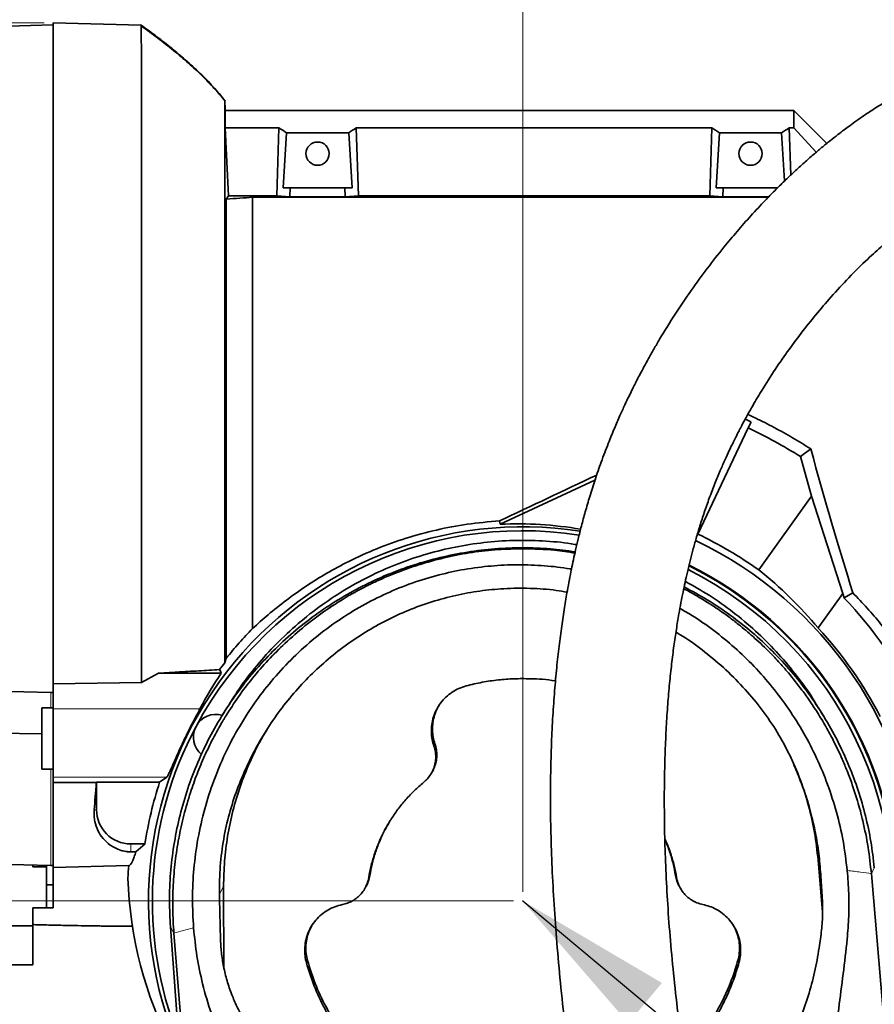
# Model space of a CAD drawing. Header units: millimetres. Extents: x 0 to 11920, y 0 to 8400.
# Tile 25 of 61: x 3294 to 3669, y 6815 to 7247. Entities that reach past the tile are written whole.
import ezdxf

# ---------------------------------------------------------------- set-up
doc = ezdxf.new("R2010")
doc.units = ezdxf.units.MM
doc.header["$LTSCALE"] = 20
doc.header["$PDSIZE"] = -1
doc.styles.add('SLDTEXTSTYLE0', font='TXT', dxfattribs={"width": 0.605})
doc.dimstyles.new('SLDDIMSTYLE0', dxfattribs={"dimtxt": 70, "dimasz": 70, "dimexe": 0, "dimexo": 0.0625, "dimgap": 17.5, "dimtad": 1, "dimdec": 1, "dimrnd": 1e-09, "dimzin": 12, "dimdsep": 46, "dimtxsty": 'SLDTEXTSTYLE0', "dimsah": 1, "dimcen": 0.09, "dimadec": 0, "dimazin": 3, "dimtfac": 1, "dimtofl": 0, "dimtmove": 0, "dimatfit": 3, "dimfxl": 1, "dimfrac": 2, "dimtolj": 1, "dimtzin": 12, "dimarcsym": 0})
doc.dimstyles.new('SLDDIMSTYLE1', dxfattribs={"dimtxt": 0.18, "dimasz": 70, "dimexe": 0, "dimexo": 0.0625, "dimgap": 0, "dimtad": 0, "dimtih": 1, "dimtoh": 1, "dimdec": 0, "dimrnd": 1e-09, "dimzin": 0, "dimdsep": 46, "dimtxsty": 'Standard', "dimsah": 1, "dimcen": 0.09, "dimadec": 0, "dimazin": 0, "dimtfac": 70, "dimtdec": 0, "dimtofl": 0, "dimtmove": 0, "dimatfit": 3, "dimfxl": 1, "dimfrac": 2, "dimtolj": 1, "dimtzin": 0, "dimarcsym": 0})
doc.dimstyles.new('SLDDIMSTYLE2', dxfattribs={"dimtxt": 70, "dimasz": 70, "dimexe": 0, "dimexo": 0.0625, "dimgap": 17.5, "dimtad": 1, "dimdec": 0, "dimrnd": 1e-09, "dimzin": 12, "dimdsep": 46, "dimtxsty": 'SLDTEXTSTYLE0', "dimsah": 1, "dimcen": 0.09, "dimadec": 0, "dimazin": 3, "dimtfac": 1, "dimtofl": 0, "dimtmove": 0, "dimatfit": 3, "dimfxl": 1, "dimfrac": 2, "dimtolj": 1, "dimtzin": 12, "dimarcsym": 0})

# ---------------------------------------------------------------- blocks, each defined once
blk = doc.blocks.new('_D_8')
at = {"color": 7, "linetype": 'Continuous', "lineweight": 0}
for p, q in [((3113.33, 6946.19), (3113.33, 7635.25)), ((4897.21, 7163.22), (4897.21, 7635.25)), ((3113.33, 7605.25), (4897.21, 7605.25))]:
    blk.add_line(p, q, dxfattribs=at)
at = {"color": 7, "linetype": 'Continuous', "lineweight": 18}
for centre, start, end in [((4005.76, 7658.97), 153.4349, 206.5651), ((4004.79, 7658.97), 333.4349, 26.5651)]:
    blk.add_arc(centre, 120.11, start, end, dxfattribs=at)
for points in [[(3113.33, 7605.25), (3183.33, 7595.25), (3183.33, 7615.25)], [(4897.21, 7605.25), (4827.21, 7615.25), (4827.21, 7595.25)]]:
    blk.add_solid(points, dxfattribs=at)
at = {"color": 7, "linetype": 'Continuous', "lineweight": 18, "insert": (3898.33, 7695.48), "char_height": 70, "attachment_point": 1, "style": 'SLDTEXTSTYLE0'}
blk.add_mtext('1784', dxfattribs=at)
blk = doc.blocks.new('_D_9')
at = {"color": 7, "linetype": 'Continuous', "lineweight": 0}
for p, q in [((3514.71, 6864.22), (3514.71, 7355.25)), ((4697.21, 7064.22), (4697.21, 7355.25)), ((3514.71, 7325.25), (4697.21, 7325.25))]:
    blk.add_line(p, q, dxfattribs=at)
at = {"color": 7, "linetype": 'Continuous', "lineweight": 18}
for points in [[(3514.71, 7325.25), (3584.71, 7315.25), (3584.71, 7335.25)], [(4697.21, 7325.25), (4627.21, 7335.25), (4627.21, 7315.25)]]:
    blk.add_solid(points, dxfattribs=at)
at = {"color": 7, "linetype": 'Continuous', "lineweight": 18, "insert": (3958.92, 7415.48), "char_height": 70, "attachment_point": 1, "style": 'SLDTEXTSTYLE0'}
blk.add_mtext('1182,5', dxfattribs=at)
blk = doc.blocks.new('_D_10')
at = {"color": 7, "linetype": 'Continuous', "lineweight": 0}
for p, q in [((3510.71, 6860.22), (2427, 6860.22)), ((2457, 6860.22), (2457, 5725.22)), ((3510.71, 5725.22), (2427, 5725.22))]:
    blk.add_line(p, q, dxfattribs=at)
at = {"color": 7, "linetype": 'Continuous', "lineweight": 18}
for points in [[(2457, 6860.22), (2447, 6790.22), (2467, 6790.22)], [(2457, 5725.22), (2467, 5795.22), (2447, 5795.22)]]:
    blk.add_solid(points, dxfattribs=at)
at = {"color": 7, "linetype": 'Continuous', "lineweight": 18, "insert": (2366.76, 6185.78), "char_height": 70, "attachment_point": 1, "rotation": 90, "style": 'SLDTEXTSTYLE0'}
blk.add_mtext('1135', dxfattribs=at)
blk = doc.blocks.new('_D_11')
at = {"color": 7, "linetype": 'Continuous', "lineweight": 0}
for p, q in [((3227.21, 7116.72), (3227.21, 7495.25)), ((4897.21, 7109.32), (4897.21, 7495.25)), ((3227.21, 7465.25), (4897.21, 7465.25))]:
    blk.add_line(p, q, dxfattribs=at)
at = {"color": 7, "linetype": 'Continuous', "lineweight": 18}
for points in [[(3227.21, 7465.25), (3297.21, 7455.25), (3297.21, 7475.25)], [(4897.21, 7465.25), (4827.21, 7475.25), (4827.21, 7455.25)]]:
    blk.add_solid(points, dxfattribs=at)
at = {"color": 7, "linetype": 'Continuous', "lineweight": 18, "insert": (3955.27, 7555.48), "char_height": 70, "attachment_point": 1, "style": 'SLDTEXTSTYLE0'}
blk.add_mtext('1670', dxfattribs=at)
blk = doc.blocks.new('_D_12')
at = {"color": 7, "linetype": 'Continuous', "lineweight": 0}
for p, q in [((3304.71, 7245.62), (2287, 7245.62)), ((2317, 7245.62), (2317, 4945.22)), ((3395.97, 4945.22), (2287, 4945.22))]:
    blk.add_line(p, q, dxfattribs=at)
at = {"color": 7, "linetype": 'Continuous', "lineweight": 18}
for points in [[(2317, 7245.62), (2307, 7175.62), (2327, 7175.62)], [(2317, 4945.22), (2327, 5015.22), (2307, 5015.22)]]:
    blk.add_solid(points, dxfattribs=at)
at = {"color": 7, "linetype": 'Continuous', "lineweight": 18, "insert": (2226.76, 5988.47), "char_height": 70, "attachment_point": 1, "rotation": 90, "style": 'SLDTEXTSTYLE0'}
blk.add_mtext('2300', dxfattribs=at)

msp = doc.modelspace()

# ---------------------------------------------------------------- linework, layer by layer
at = {"color": 7, "linetype": 'Continuous', "lineweight": 35}
for p, q in [((3308.71, 7244.72), (3267.43, 7243.64)), ((3347.29, 7244.61), (3308.71, 7245.62)), ((3308.71, 7245.62), (3308.71, 6955.44)), ((3348.29, 7243.87), (3347.01, 7244.8)), ((3384.19, 7207.22), (3383.96, 7211.72)), ((3384.19, 7207.22), (3384.19, 7199.51)), ((3384.19, 7207.22), (3633.71, 7207.22)), ((3633.71, 7199.51), (3633.71, 7207.22)), ((3648.21, 7192.73), (3633.71, 7207.22)), ((3385.62, 7169.67), (3384.19, 7199.51)), ((3407.72, 7199.51), (3384.19, 7199.51)), ((3406.82, 7169.67), (3407.72, 7199.51)), ((3411.06, 7197.33), (3409.6, 7173.22)), ((3411.06, 7197.33), (3438.36, 7197.33)), ((3438.36, 7197.33), (3439.82, 7173.22)), ((3442.61, 7169.67), (3441.71, 7199.51)), ((3441.71, 7199.51), (3597.72, 7199.51)), ((3596.82, 7169.67), (3597.72, 7199.51)), ((3601.06, 7197.33), (3599.6, 7173.22)), ((3601.06, 7197.33), (3628.36, 7197.33)), ((3628.36, 7197.33), (3629.64, 7176.22)), ((3632.33, 7178.78), (3631.71, 7199.51)), ((3631.71, 7199.51), (3633.71, 7199.51)), ((3643.53, 7188.84), (3633.71, 7199.51)), ((3409.6, 7173.22), (3412.7, 7173.22)), ((3412.58, 7169.32), (3412.7, 7173.22)), ((3436.73, 7173.22), (3412.7, 7173.22)), ((3436.85, 7169.32), (3436.73, 7173.22)), ((3439.82, 7173.22), (3436.73, 7173.22)), ((3599.6, 7173.22), (3602.7, 7173.22)), ((3602.58, 7169.32), (3602.7, 7173.22)), ((3626.73, 7173.22), (3602.7, 7173.22)), ((3384.61, 7168.3), (3385.62, 7169.67)), ((3384.61, 7168.3), (3384.61, 6966.72)), ((3385.62, 7169.67), (3406.82, 7169.67)), ((3396.21, 6979.8), (3396.21, 7169.04)), ((3396.21, 7169.04), (3622.47, 7169.04)), ((3412.58, 7169.32), (3406.82, 7169.67)), ((3436.85, 7169.32), (3412.58, 7169.32)), ((3436.85, 7169.32), (3442.61, 7169.67)), ((3596.82, 7169.67), (3442.61, 7169.67)), ((3602.58, 7169.32), (3596.82, 7169.67)), ((3622.74, 7169.32), (3602.58, 7169.32)), ((3613.73, 7067.82), (3591.52, 7021.25)), ((3613.73, 7067.82), (3614.97, 7070.42)), ((3641.11, 7058.65), (3636.58, 7055.28)), ((3636.58, 7055.28), (3641.41, 7037.84)), ((3546.43, 7044.89), (3504.87, 7025.52)), ((3641.41, 7037.84), (3618.32, 7005.47)), ((3641.41, 7037.84), (3655.2, 6995.18)), ((3591.52, 7021.25), (3591.26, 7020.71)), ((3585.4, 6997.25), (3586.05, 6996.93)), ((3644.38, 6980.01), (3655.2, 6995.18)), ((3655.73, 6993.29), (3655.2, 6995.18)), ((3659.59, 6995.46), (3655.73, 6993.29)), ((3381.69, 6961.75), (3383.96, 6964.7)), ((3384.61, 6966.72), (3383.96, 6964.7)), ((3347.46, 6956.09), (3354.88, 6960.23)), ((3354.88, 6960.23), (3362.21, 6960.62)), ((3382.45, 6960.23), (3354.88, 6960.23)), ((3308.71, 6955.44), (3347.46, 6956.09)), ((3308.71, 6944.54), (3308.71, 6955.44)), ((3267.6, 6952.64), (3307.71, 6951.73)), ((3307.71, 6951.73), (3308.71, 6951.71)), ((3308.71, 6945.02), (3303.71, 6945.02)), ((3303.71, 6945.02), (3303.71, 6918.02)), ((3308.71, 6944.54), (3308.71, 6914.54)), ((3384.89, 6945.03), (3382.23, 6940.65)), ((3647.2, 6940.65), (3644.54, 6945.03)), ((3303.71, 6933.55), (3267.59, 6933.97)), ((3303.71, 6918.02), (3308.71, 6918.02)), ((3474.43, 6915.88), (3474.84, 6916.56)), ((3667.71, 6915.44), (3667.5, 6915.3)), ((3308.71, 6914.54), (3308.71, 6912.23)), ((3308.71, 6912.23), (3327.6, 6912.18)), ((3308.71, 6912.23), (3308.71, 6874.83)), ((3327.6, 6912.18), (3327.71, 6912.3)), ((3327.71, 6912.3), (3355.39, 6912.3)), ((3327.71, 6912.3), (3327.71, 6900.22)), ((3358.52, 6914.54), (3355.39, 6912.3)), ((3342.71, 6885.22), (3348.97, 6885.22)), ((3344.97, 6881.74), (3348.97, 6885.22)), ((3344.97, 6881.74), (3342.71, 6881.75)), ((3267.5, 6876.8), (3307.71, 6875.75)), ((3646.3, 6855.25), (3644.35, 6878.21)), ((3299.71, 6875.22), (3299.71, 6875.96)), ((3299.71, 6875.22), (3305.71, 6875.22)), ((3305.71, 6875.8), (3305.71, 6867.22)), ((3307.71, 6875.75), (3308.71, 6875.72)), ((3308.71, 6874.83), (3341.87, 6875.69)), ((3308.71, 6874.83), (3308.71, 6867.22)), ((3687.67, 6637.11), (3667.73, 6872.17)), ((3308.71, 6867.22), (3305.71, 6867.22)), ((3305.71, 6867.22), (3305.71, 6857.22)), ((3308.71, 6867.22), (3308.71, 6857.22)), ((3383.46, 6866.55), (3383.56, 6831.06)), ((3445.23, 6865.31), (3445.64, 6865.99)), ((3583.79, 6865.99), (3584.2, 6865.31)), ((3299.71, 6849.22), (3299.71, 6857.22)), ((3299.71, 6857.22), (3305.71, 6857.22)), ((3308.71, 6857.22), (3305.71, 6857.22)), ((3299.71, 6849.22), (3279.71, 6849.22)), ((3299.71, 6849.22), (3299.71, 6832.22)), ((3415.51, 6092.64), (3360.13, 6848.9)), ((3361.63, 6846.1), (3378.39, 6637.11)), ((3644.81, 6839.57), (3645.65, 6845.56)), ((3279.71, 6832.22), (3299.71, 6832.22))]:
    msp.add_line(p, q, dxfattribs=at)
at = {"color": 8, "linetype": 'Continuous', "lineweight": 18}
for p, q in [((3307.71, 6951.73), (3307.71, 6945.02)), ((3308.71, 6944.54), (3373.07, 6944.54)), ((3475.76, 6928.15), (3476.2, 6929.22)), ((3307.71, 6918.02), (3307.71, 6875.75)), ((3308.71, 6914.54), (3358.52, 6914.54)), ((3326.65, 6900.22), (3327.71, 6900.22)), ((3342.71, 6881.75), (3342.71, 6885.22)), ((3645.06, 6876.9), (3644.35, 6878.21)), ((3667.73, 6872.17), (3669.03, 6874.79)), ((3447.16, 6870.5), (3447.63, 6871.34)), ((3582.27, 6870.5), (3581.8, 6871.34)), ((3381.71, 6863.17), (3383.46, 6866.55)), ((3361.63, 6846.1), (3360.13, 6848.9)), ((3419.8, 6833.07), (3420.26, 6834.11)), ((3609.63, 6833.07), (3609.17, 6834.11))]:
    msp.add_line(p, q, dxfattribs=at)
at = {"color": 7, "linetype": 'Continuous', "lineweight": 35, "flags": 128}
for points in [[(3504.87, 7025.52), (3504.67, 7026.28), (3504.49, 7026.99)], [(3382.45, 6960.23), (3382.05, 6961.02), (3381.69, 6961.75)]]:
    msp.add_lwpolyline(points, dxfattribs=at)
at = {"color": 7, "linetype": 'Continuous', "lineweight": 35}
for centre in [(3424.71, 7188.22), (3614.71, 7188.22)]:
    msp.add_circle(centre, 5.1, dxfattribs=at)
for centre, radius, start, end in [((3514.71, 6860.22), 230, 58.0057, 64.5), ((3514.71, 6860.22), 164.21, 81.17, 203.4685), ((3514.71, 6860.22), 162.5, 81.2295, 151.875), ((3514.71, 6860.22), 178.41, 54.5, 64.5), ((3514.71, 6860.22), 175.48, 4.2813, 64.367), ((3514.71, 6860.22), 164.21, 346.1123, 63.6069), ((3514.71, 6860.22), 164.52, 4.2002, 63.629), ((3514.71, 6860.22), 162.5, 347.9171, 63.4777), ((3514.71, 6860.22), 193.89, 26.7685, 43.3401), ((3514.71, 6860.22), 176.52, 27.2673, 42.7327), ((3380.22, 6932.11), 10, 74.5612, 229.8341), ((3514.71, 6860.22), 162.5, 151.875, 201.6637), ((3514.71, 6860.22), 167.62, 161.8996, 171.4223), ((3342.71, 6900.22), 15, 180, 270), ((3514.71, 6860.22), 173.54, 174.8846, 176.6965)]:
    msp.add_arc(centre, radius, start, end, dxfattribs=at)
for centre, major_axis, ratio, start_param, end_param in [((3372.17, 7060.22), (13.29, 146.8), 0.574205, 5.966268, 6.009786), ((3477.26, 7060.22), (-13.29, 146.8), 0.574205, 0.2734, 0.316917), ((3562.17, 7060.22), (13.29, 146.8), 0.574205, 5.966268, 6.009786), ((3667.26, 7060.22), (-13.29, 146.8), 0.574205, 0.2734, 0.316917), ((3511.76, 6861.63), (210.24, -100.28), 0.999901, 1.556753, 1.56917), ((3647.61, 7060.22), (-35.45, 127.49), 0.050492, 1.569053, 2.089497), ((3559.16, 7060.22), (267.74, 127.36), 0.022512, 4.496039, 4.657008), ((3512.63, 6861.21), (148.48, -70.82), 0.999901, 1.847714, 2.063022), ((3507.08, 6865.67), (145.65, -103.89), 0.998626, 1.31436, 1.518365), ((3514.71, 6870.23), (0, 160.2), 0.998048, 0.974212, 1.088404), ((3321.78, 7060.22), (0, 185.05), 0.052408, 3.668001, 3.785108), ((3514.71, 6876.02), (0, 174.06), 0.995872, 1.604126, 2.050143)]:
    msp.add_ellipse(centre, major_axis=major_axis, ratio=ratio, start_param=start_param, end_param=end_param, dxfattribs=at)
for points, knots in [([(3347.46, 6956.09), (3347.46, 6958.89), (3347.46, 6964.49), (3347.46, 6973.3), (3347.47, 6982.39), (3347.47, 6993.31), (3347.47, 7006.18), (3347.48, 7021.14), (3347.48, 7036.57), (3347.48, 7052.14), (3347.48, 7067.65), (3347.48, 7083.07), (3347.48, 7098.51), (3347.48, 7113.64), (3347.47, 7128.28), (3347.47, 7142.41), (3347.46, 7156.13), (3347.45, 7169.12), (3347.44, 7181.24), (3347.43, 7192.49), (3347.42, 7202.94), (3347.41, 7212.32), (3347.4, 7220.56), (3347.38, 7227.66), (3347.37, 7233.65), (3347.35, 7238.05), (3347.34, 7241.11), (3347.32, 7243.1), (3347.31, 7244.37), (3347.3, 7244.53), (3347.29, 7244.61)], [0, 0, 0, 0, 0.025141, 0.050358, 0.075805, 0.10133, 0.139492, 0.177919, 0.217181, 0.256732, 0.294894, 0.33332, 0.372582, 0.412133, 0.450295, 0.488721, 0.527984, 0.567535, 0.605696, 0.644123, 0.683385, 0.722936, 0.761098, 0.799525, 0.838787, 0.878339, 0.908423, 0.938637, 0.96925, 1, 1, 1, 1]), ([(3347.29, 7244.61), (3348.47, 7243.76), (3350.8, 7242.09), (3354.2, 7239.54), (3357.49, 7237.01), (3360.66, 7234.48), (3363.7, 7231.97), (3367.91, 7228.36), (3373.06, 7223.64), (3378.88, 7217.77), (3382.3, 7213.69), (3383.96, 7211.72)], [0, 0, 0, 0, 0.088075, 0.174127, 0.258148, 0.340136, 0.420095, 0.49803, 0.676803, 0.843935, 1, 1, 1, 1]), ([(3384.11, 7211.3), (3382.56, 7213.16), (3379.37, 7216.98), (3373.96, 7222.52), (3368, 7228.07), (3361.46, 7233.62), (3354.53, 7239.08), (3349.72, 7242.55), (3347.32, 7244.29)], [0, 0, 0, 0, 0.149201, 0.305328, 0.468988, 0.6407, 0.820913, 1, 1, 1, 1]), ([(3713.07, 7226.02), (3712.25, 7225.94), (3710.15, 7225.71), (3706.95, 7225.08), (3703.65, 7224.29), (3700.76, 7223.46), (3697.23, 7222.31), (3693.03, 7220.73), (3687.73, 7218.42), (3681.9, 7215.53), (3675.72, 7212.09), (3670.11, 7208.65), (3665.35, 7205.53), (3661.58, 7202.92), (3658.44, 7200.66), (3655.68, 7198.61), (3652.86, 7196.45), (3649.56, 7193.85), (3645.96, 7190.92), (3642.13, 7187.67), (3638.13, 7184.15), (3633.89, 7180.28), (3629.58, 7176.19), (3625.33, 7172), (3620.42, 7166.97), (3614.91, 7161.05), (3608.86, 7154.19), (3602.48, 7146.55), (3595.75, 7137.98), (3588.62, 7128.21), (3581.63, 7117.88), (3576.21, 7109.17), (3572.33, 7102.54), (3570.04, 7098.48), (3568.04, 7094.83), (3566.38, 7091.72), (3565.04, 7089.15), (3563.9, 7086.9), (3562.71, 7084.52), (3561.25, 7081.53), (3559.43, 7077.7), (3557.28, 7072.98), (3554.84, 7067.36), (3552.07, 7060.6), (3549.23, 7053.1), (3546.53, 7045.32), (3544.21, 7038), (3542.22, 7031.21), (3540.53, 7024.97), (3539.13, 7019.39), (3537.97, 7014.46), (3536.99, 7010.02), (3536.08, 7005.69), (3535.19, 7001.16), (3534.15, 6995.56), (3533, 6988.77), (3531.79, 6980.65), (3530.64, 6971.86), (3529.59, 6962.39), (3528.67, 6952.18), (3527.9, 6941.15), (3527.31, 6929.2), (3526.95, 6916.33), (3526.87, 6902.55), (3527.1, 6887.92), (3527.68, 6872.48), (3528.6, 6856.28), (3529.87, 6839.34), (3531.51, 6821.71), (3533.03, 6807.31), (3534.1, 6798.78), (3534.41, 6796.34)], [0, 0, 0, 0, 0.007112, 0.018275, 0.027849, 0.036271, 0.044532, 0.060325, 0.076279, 0.096605, 0.118145, 0.138779, 0.153581, 0.166906, 0.177651, 0.186095, 0.195635, 0.20712, 0.220579, 0.233289, 0.24739, 0.262702, 0.277993, 0.293014, 0.307749, 0.33029, 0.352036, 0.372949, 0.399646, 0.42601, 0.452526, 0.479104, 0.489171, 0.498614, 0.506728, 0.513539, 0.519066, 0.523329, 0.527895, 0.534136, 0.542025, 0.551527, 0.562602, 0.575197, 0.590338, 0.604362, 0.617152, 0.628766, 0.639252, 0.648647, 0.656534, 0.663498, 0.670299, 0.677563, 0.685286, 0.697053, 0.70976, 0.723422, 0.738056, 0.753685, 0.770578, 0.788914, 0.808703, 0.829954, 0.852669, 0.876859, 0.902536, 0.929679, 0.958219, 0.988031, 1, 1, 1, 1]), ([(3383.96, 6964.7), (3383.96, 6966.97), (3383.96, 6971.51), (3383.96, 6978.72), (3383.96, 6986.22), (3383.96, 6995.12), (3383.96, 7005.52), (3383.96, 7017.56), (3383.96, 7030.06), (3383.96, 7041.46), (3383.96, 7051.54), (3383.96, 7061.51), (3383.96, 7072.8), (3383.96, 7085.4), (3383.96, 7097.98), (3383.96, 7110.26), (3383.96, 7122.1), (3383.96, 7133.47), (3383.96, 7144.46), (3383.96, 7154.82), (3383.96, 7164.44), (3383.96, 7173.31), (3383.96, 7181.48), (3383.96, 7188.74), (3383.96, 7195.04), (3383.96, 7200.39), (3383.96, 7204.8), (3383.96, 7207.79), (3383.96, 7209.7), (3383.96, 7210.85), (3383.96, 7211.58), (3383.96, 7211.67), (3383.96, 7211.72)], [0, 0, 0, 0, 0.0253269, 0.050737, 0.0764019, 0.1021528, 0.138942, 0.1759876, 0.2138396, 0.2519703, 0.2773416, 0.302796, 0.3395524, 0.3765645, 0.4143808, 0.452475, 0.4892267, 0.5262327, 0.5640425, 0.6021301, 0.6389206, 0.6759674, 0.7138207, 0.7519529, 0.7887048, 0.8257109, 0.863521, 0.9016088, 0.9260178, 0.9505013, 0.9752123, 1, 1, 1, 1]), ([(3583.84, 6803.31), (3583.59, 6805.23), (3582.58, 6812.78), (3581.11, 6825.95), (3579.52, 6842.51), (3578.33, 6858.41), (3577.51, 6873.55), (3577.02, 6887.86), (3576.83, 6901.29), (3576.9, 6913.84), (3577.2, 6925.51), (3577.69, 6936.32), (3578.34, 6946.28), (3579.13, 6955.49), (3580.04, 6964.01), (3581.04, 6971.94), (3582.11, 6979.26), (3583.16, 6985.61), (3584.15, 6991.04), (3585.06, 6995.66), (3586, 7000.1), (3587.03, 7004.7), (3588.18, 7009.44), (3589.46, 7014.4), (3590.89, 7019.53), (3592.54, 7025.05), (3594.45, 7030.95), (3596.64, 7037.15), (3598.99, 7043.26), (3601.31, 7048.89), (3603.43, 7053.69), (3605.26, 7057.66), (3606.77, 7060.81), (3607.95, 7063.21), (3608.97, 7065.22), (3610.02, 7067.28), (3611.31, 7069.73), (3612.87, 7072.62), (3614.7, 7075.9), (3616.72, 7079.42), (3620.09, 7085.08), (3624.78, 7092.47), (3630.82, 7101.26), (3636.99, 7109.58), (3643.39, 7117.61), (3650.38, 7125.77), (3658.01, 7134), (3664.49, 7140.43), (3669.42, 7145.02), (3672.59, 7147.87), (3675.53, 7150.43), (3678.16, 7152.64), (3680.49, 7154.55), (3682.53, 7156.18), (3684.32, 7157.57), (3685.89, 7158.76), (3687.4, 7159.89), (3689, 7161.06), (3690.83, 7162.36), (3692.85, 7163.76), (3695.02, 7165.21), (3697.25, 7166.64), (3699.99, 7168.33), (3703.14, 7170.15), (3706.56, 7171.95), (3709.67, 7173.43), (3712.07, 7174.43), (3713.83, 7175.1), (3715.09, 7175.53), (3716.33, 7175.91), (3717.48, 7176.22), (3718.22, 7176.39), (3718.52, 7176.43), (3718.61, 7176.44)], [0, 0, 0, 0, 0.010396, 0.040925, 0.0701, 0.097812, 0.123982, 0.148553, 0.171491, 0.192804, 0.212535, 0.230742, 0.247483, 0.262894, 0.277303, 0.29077, 0.303322, 0.314978, 0.32367, 0.331805, 0.339388, 0.347374, 0.356661, 0.365417, 0.375124, 0.385816, 0.397547, 0.41039, 0.424115, 0.436697, 0.447691, 0.457003, 0.464607, 0.470356, 0.474553, 0.479558, 0.485835, 0.493267, 0.501987, 0.51181, 0.521779, 0.548936, 0.576122, 0.603203, 0.63106, 0.660584, 0.69487, 0.730865, 0.745418, 0.759562, 0.772506, 0.784249, 0.794442, 0.803536, 0.811543, 0.818476, 0.824683, 0.832074, 0.840377, 0.849939, 0.860246, 0.870926, 0.881952, 0.900111, 0.91793, 0.934786, 0.950744, 0.95905, 0.967367, 0.975667, 0.984669, 0.995558, 1, 1, 1, 1]), ([(3396.21, 7169.04), (3394.39, 7168.92), (3390.75, 7168.67), (3386.65, 7168.42), (3384.61, 7168.3)], [0, 0, 0, 0, 0.499514, 1, 1, 1, 1]), ([(3641.11, 7058.65), (3638.48, 7060.29), (3633.22, 7063.55), (3625.08, 7068.06), (3618.51, 7071.46), (3614.59, 7073.24), (3613.5, 7073.74)], [0, 0, 0, 0, 0.294579, 0.589694, 0.88635, 1, 1, 1, 1]), ([(3504.49, 7026.99), (3499.78, 7026.6), (3490.5, 7025.81), (3476.84, 7023.18), (3463.56, 7019.58), (3450.66, 7014.95), (3439.05, 7009.72), (3428.71, 7004.12), (3419.56, 6998.41), (3410.94, 6992.3), (3403.08, 6986.06), (3398.43, 6981.83), (3396.21, 6979.8)], [0, 0, 0, 0, 0.1141684, 0.2250141, 0.336288, 0.4475213, 0.5583116, 0.6481113, 0.7382174, 0.8282738, 0.9180056, 1, 1, 1, 1]), ([(3360.13, 6848.9), (3359.93, 6852.67), (3359.52, 6860.5), (3360.05, 6872.39), (3361.47, 6884.49), (3363.85, 6896.44), (3367.15, 6908.16), (3371.36, 6919.6), (3376.47, 6930.66), (3382.43, 6941.28), (3389.19, 6951.41), (3396.73, 6960.98), (3405, 6969.93), (3413.95, 6978.2), (3423.52, 6985.74), (3433.65, 6992.51), (3444.27, 6998.46), (3455.33, 7003.57), (3466.77, 7007.78), (3478.49, 7011.08), (3490.44, 7013.46), (3502.54, 7014.9), (3514.71, 7015.37), (3526.49, 7014.96), (3534.13, 7013.93), (3537.76, 7013.45)], [0, 0, 0, 0, 0.040876, 0.084792, 0.128704, 0.172613, 0.216512, 0.260401, 0.304278, 0.34814, 0.391988, 0.435819, 0.479632, 0.523427, 0.567205, 0.610967, 0.654713, 0.698444, 0.742163, 0.785872, 0.829574, 0.873269, 0.916961, 0.960653, 1, 1, 1, 1]), ([(3384.94, 6944.99), (3386.97, 6948.22), (3391.26, 6955.07), (3398.93, 6964.8), (3407.69, 6974.34), (3417.39, 6983.19), (3427.76, 6991.13), (3438.66, 6998.11), (3450.01, 7004.09), (3461.97, 7009.14), (3474.25, 7013.12), (3486.73, 7016.02), (3499.31, 7017.85), (3512.15, 7018.65), (3524.93, 7018.22), (3533.76, 7017.48), (3538.16, 7016.6), (3538.47, 7016.54)], [0, 0, 0, 0, 0.063604, 0.1347777, 0.2064509, 0.2797201, 0.3535429, 0.424282, 0.4955179, 0.5675366, 0.6406331, 0.7107097, 0.7812747, 0.8526027, 0.9249856, 0.9947388, 1, 1, 1, 1]), ([(3515.09, 7014.79), (3511.34, 7014.72), (3503.83, 7014.58), (3492.61, 7013.29), (3481.47, 7011.27), (3474.19, 7009.22), (3470.55, 7008.19)], [0, 0, 0, 0, 0.248766, 0.498111, 0.749069, 1, 1, 1, 1]), ([(3537.63, 7012.89), (3534.68, 7013.35), (3527.21, 7014.52), (3519.65, 7014.69), (3515.09, 7014.79)], [0, 0, 0, 0, 0.395988, 1, 1, 1, 1]), ([(3370.28, 6848.39), (3370.04, 6852.69), (3369.57, 6861.32), (3370.26, 6874.41), (3372.02, 6887.57), (3374.96, 6900.47), (3378.96, 6912.97), (3384.02, 6925.05), (3390.23, 6936.81), (3397.37, 6947.81), (3405.31, 6957.95), (3413.96, 6967.23), (3423.54, 6975.84), (3433.67, 6983.4), (3444.18, 6989.89), (3454.92, 6995.34), (3466.23, 6999.9), (3477.7, 7003.39), (3489.28, 7005.89), (3500.81, 7007.37), (3512.55, 7007.93), (3524.14, 7007.39), (3532.04, 7006.64), (3535.91, 7005.84), (3536.11, 7005.8)], [0, 0, 0, 0, 0.04978, 0.099904, 0.15113, 0.202745, 0.252103, 0.301822, 0.352714, 0.404025, 0.451398, 0.499131, 0.548027, 0.597342, 0.642011, 0.68754, 0.733067, 0.7795, 0.822621, 0.866543, 0.910466, 0.955211, 0.997682, 1, 1, 1, 1]), ([(3470.55, 7008.19), (3469.5, 7007.87), (3467.41, 7007.21), (3464.3, 7006.15), (3461.22, 7005.03), (3458.17, 7003.84), (3454.73, 7002.41), (3451.58, 7001.01), (3448.95, 6999.77), (3447.43, 6999.02), (3446.27, 6998.44), (3445.04, 6997.82), (3443.54, 6997.03), (3441.84, 6996.12), (3440.16, 6995.18), (3435.64, 6992.59), (3428.49, 6988.04), (3419.05, 6981.06), (3413.26, 6975.85), (3410.36, 6973.24)], [0, 0, 0, 0, 0.046861, 0.093622, 0.140294, 0.186934, 0.233572, 0.2995, 0.333917, 0.358027, 0.3718, 0.389525, 0.416859, 0.444245, 0.471671, 0.499123, 0.666833, 0.833626, 1, 1, 1, 1]), ([(3534.2, 6995.72), (3532.63, 6996), (3527.28, 6996.95), (3518, 6997.52), (3506.77, 6997.44), (3495.86, 6996.36), (3485.26, 6994.44), (3474.76, 6991.6), (3464.57, 6987.92), (3454.87, 6983.46), (3445.61, 6978.29), (3436.73, 6972.33), (3428.31, 6965.63), (3420.47, 6958.3), (3413.2, 6950.34), (3406.55, 6941.76), (3400.54, 6932.6), (3395.28, 6923.01), (3390.77, 6912.94), (3386.98, 6902.5), (3385.15, 6895.29), (3384.24, 6891.68)], [0, 0, 0, 0, 0.02382, 0.080811, 0.1378, 0.190448, 0.243096, 0.297319, 0.351543, 0.403501, 0.455461, 0.508865, 0.56227, 0.615453, 0.668638, 0.723225, 0.777814, 0.832671, 0.887529, 0.943764, 1, 1, 1, 1]), ([(3585.57, 6998.05), (3588.98, 6996.21), (3595.96, 6992.44), (3605.9, 6985.73), (3615.48, 6978.2), (3624.43, 6969.93), (3632.7, 6960.98), (3640.23, 6951.41), (3647, 6941.28), (3652.96, 6930.66), (3657.98, 6919.78), (3662.08, 6908.74), (3665.27, 6897.61), (3667.68, 6886.28), (3668.58, 6878.62), (3669.02, 6874.79)], [0, 0, 0, 0, 0.0746, 0.152861, 0.231151, 0.30947, 0.387821, 0.466204, 0.544618, 0.623059, 0.701524, 0.77612, 0.850734, 0.925363, 1, 1, 1, 1]), ([(3586.09, 7000.49), (3589.61, 6998.5), (3596.85, 6994.42), (3607.15, 6987.09), (3616.98, 6978.86), (3626.08, 6969.83), (3634.32, 6960.07), (3640.47, 6951.75), (3643.53, 6946.5), (3644.43, 6944.96)], [0, 0, 0, 0, 0.148632, 0.30552, 0.46465, 0.620021, 0.776481, 0.934596, 1, 1, 1, 1]), ([(3622.47, 6969.94), (3621.38, 6971.01), (3619.21, 6973.15), (3615.95, 6976.12), (3612.69, 6978.94), (3609.16, 6981.83), (3605.82, 6984.4), (3602.56, 6986.76), (3599.45, 6988.91), (3596.2, 6991.03), (3592.89, 6993.07), (3589.64, 6994.98), (3587.29, 6996.26), (3586.05, 6996.93)], [0, 0, 0, 0, 0.100719, 0.20117, 0.290385, 0.38513, 0.501885, 0.568022, 0.651023, 0.751005, 0.823918, 0.906882, 1, 1, 1, 1]), ([(3659.59, 6995.46), (3661.74, 6993.21), (3666.04, 6988.68), (3671.92, 6981.8), (3677.36, 6974.94), (3681.86, 6968.82), (3684.39, 6965.14), (3685.45, 6963.59)], [0, 0, 0, 0, 0.20745, 0.416213, 0.629294, 0.843974, 1, 1, 1, 1]), ([(3583.71, 6988.58), (3585.48, 6987.58), (3590.63, 6984.68), (3598.67, 6978.96), (3607.82, 6971.51), (3616.42, 6963.2), (3624.38, 6954.15), (3631.65, 6944.4), (3638.17, 6933.99), (3643.87, 6922.93), (3648.72, 6911.27), (3652.6, 6899.12), (3655.56, 6886.5), (3656.62, 6877.89), (3657.15, 6873.55)], [0, 0, 0, 0, 0.042446, 0.124029, 0.206956, 0.290843, 0.3761, 0.461358, 0.548002, 0.636288, 0.725157, 0.815839, 0.907144, 1, 1, 1, 1]), ([(3384.61, 6966.72), (3386.48, 6968.99), (3390.25, 6973.56), (3394.22, 6977.72), (3396.21, 6979.8)], [0, 0, 0, 0, 0.497613, 1, 1, 1, 1]), ([(3625.72, 6935.55), (3623.52, 6938.78), (3619.11, 6945.23), (3611.41, 6954.27), (3602.92, 6962.77), (3593.66, 6970.39), (3586.64, 6975.5), (3582.6, 6977.78), (3581.97, 6978.13)], [0, 0, 0, 0, 0.191146, 0.382287, 0.579075, 0.775855, 0.964907, 1, 1, 1, 1]), ([(3384.39, 6941.32), (3386.23, 6944.19), (3389.9, 6949.93), (3396.14, 6958.1), (3402.9, 6965.96), (3407.87, 6970.81), (3410.36, 6973.24)], [0, 0, 0, 0, 0.24724, 0.495538, 0.747192, 1, 1, 1, 1]), ([(3631.31, 6960.32), (3629.88, 6961.97), (3627.04, 6965.27), (3624, 6968.38), (3622.47, 6969.94)], [0, 0, 0, 0, 0.499531, 1, 1, 1, 1]), ([(3362.21, 6960.62), (3362.46, 6960.63), (3365.95, 6960.82), (3372.66, 6961.19), (3378.68, 6961.57), (3381.69, 6961.75)], [0, 0, 0, 0, 0.0363566, 0.5177833, 1, 1, 1, 1]), ([(3640.87, 6947.74), (3639.69, 6949.43), (3636.67, 6953.75), (3633.34, 6957.84), (3631.31, 6960.32)], [0, 0, 0, 0, 0.391227, 1, 1, 1, 1]), ([(3489.98, 6954.62), (3488.88, 6954.28), (3486.68, 6953.59), (3483.65, 6951.88), (3480.95, 6949.72), (3478.64, 6947.13), (3476.82, 6944.19), (3475.5, 6940.98), (3474.74, 6937.6), (3474.57, 6934.27), (3474.89, 6931.08), (3475.47, 6929.13), (3475.76, 6928.15)], [0, 0, 0, 0, 0.102321, 0.204642, 0.307004, 0.409365, 0.511686, 0.614007, 0.716412, 0.818818, 0.909409, 1, 1, 1, 1]), ([(3529.11, 6956.71), (3529.04, 6956.73), (3525.4, 6957.47), (3519.32, 6957.76), (3511.02, 6957.81), (3503.99, 6957.27), (3496.94, 6956.28), (3492.3, 6955.18), (3489.98, 6954.62)], [0, 0, 0, 0, 0.005804, 0.282314, 0.459422, 0.63743, 0.818236, 1, 1, 1, 1]), ([(3478.08, 6946.07), (3477.83, 6945.68), (3476.95, 6944.33), (3475.98, 6941.77), (3475.21, 6938.47), (3475.05, 6935.22), (3475.35, 6932.1), (3475.92, 6930.19), (3476.2, 6929.22)], [0, 0, 0, 0, 0.079695, 0.274756, 0.464454, 0.659659, 0.82793, 1, 1, 1, 1]), ([(3640.87, 6947.74), (3641.49, 6946.83), (3642.74, 6944.98), (3644.57, 6942.1), (3646.42, 6939.06), (3648.23, 6935.92), (3649.95, 6932.76), (3651.53, 6929.69), (3653.2, 6926.27), (3655.08, 6922.16), (3657.24, 6917), (3659.53, 6910.91), (3660.92, 6906.49), (3661.66, 6904.13)], [0, 0, 0, 0, 0.067816, 0.138317, 0.211505, 0.287379, 0.362614, 0.433927, 0.501315, 0.597969, 0.713306, 0.84732, 1, 1, 1, 1]), ([(3373.07, 6944.54), (3372.71, 6943.85), (3371.97, 6942.45), (3370.68, 6939.98), (3369.3, 6937.31), (3367.85, 6934.42), (3366.35, 6931.35), (3364.86, 6928.19), (3363.45, 6925.1), (3362.17, 6922.24), (3361.06, 6919.73), (3360.16, 6917.68), (3359.44, 6916.13), (3358.86, 6914.95), (3358.64, 6914.69), (3358.52, 6914.54)], [0, 0, 0, 0, 0.074702, 0.149454, 0.223894, 0.298347, 0.378782, 0.459204, 0.540161, 0.621084, 0.697291, 0.773467, 0.843739, 0.913991, 1, 1, 1, 1]), ([(3384.39, 6941.32), (3384.15, 6940.93), (3383.67, 6940.14), (3383.2, 6939.34), (3382.96, 6938.94)], [0, 0, 0, 0, 0.500072, 1, 1, 1, 1]), ([(3382.96, 6938.94), (3381.56, 6936.48), (3378.76, 6931.54), (3375.06, 6923.84), (3371.71, 6915.95), (3369.85, 6910.54), (3368.92, 6907.83)], [0, 0, 0, 0, 0.248586, 0.497994, 0.74874, 1, 1, 1, 1]), ([(3383.46, 6866.55), (3383.54, 6870.24), (3383.7, 6877.63), (3385.11, 6888.73), (3387.41, 6899.81), (3390.66, 6910.65), (3394.83, 6921.08), (3398.78, 6929.34), (3401.65, 6933.96), (3402.56, 6935.42)], [0, 0, 0, 0, 0.152616, 0.30629, 0.463308, 0.621484, 0.774592, 0.928781, 1, 1, 1, 1]), ([(3646.25, 6860.41), (3646.07, 6863.48), (3645.71, 6869.6), (3644.99, 6878.76), (3643.73, 6887.94), (3641.76, 6897.07), (3639.2, 6906.12), (3635.79, 6915.61), (3631.44, 6925.53), (3627.63, 6932.2), (3625.72, 6935.55)], [0, 0, 0, 0, 0.116707, 0.233402, 0.349952, 0.469244, 0.588663, 0.707955, 0.853503, 1, 1, 1, 1]), ([(3475.76, 6928.15), (3476.01, 6927.27), (3476.5, 6925.49), (3476.61, 6922.82), (3476.27, 6920.29), (3475.54, 6917.94), (3474.42, 6915.76), (3473, 6913.8), (3471.82, 6912.73), (3471.24, 6912.21)], [0, 0, 0, 0, 0.1562855, 0.3125686, 0.4514534, 0.5903345, 0.7293319, 0.8683275, 1, 1, 1, 1]), ([(3476.2, 6929.22), (3476.45, 6928.35), (3476.96, 6926.59), (3477.08, 6923.91), (3476.79, 6921.29), (3476.03, 6918.89), (3475.36, 6917.29), (3474.85, 6916.58), (3474.82, 6916.55)], [0, 0, 0, 0, 0.2054578, 0.4179792, 0.60736, 0.8022193, 0.9917386, 1, 1, 1, 1]), ([(3633.63, 6920.1), (3634.64, 6917.79), (3637.22, 6911.9), (3640.3, 6901.9), (3643.01, 6890.24), (3643.9, 6882.23), (3644.35, 6878.21)], [0, 0, 0, 0, 0.173858, 0.444073, 0.720895, 1, 1, 1, 1]), ([(3471.24, 6912.21), (3469.88, 6911.04), (3467.15, 6908.69), (3463.39, 6904.73), (3459.9, 6900.48), (3456.78, 6895.95), (3454.05, 6891.22), (3451.7, 6886.3), (3449.75, 6881.16), (3448.18, 6875.88), (3447.5, 6872.28), (3447.16, 6870.5)], [0, 0, 0, 0, 0.109777, 0.219554, 0.332189, 0.444824, 0.554601, 0.664379, 0.777015, 0.889651, 1, 1, 1, 1]), ([(3361.63, 6846.1), (3361.42, 6849.6), (3361, 6856.58), (3361.25, 6867.06), (3362.12, 6877.45), (3363.7, 6887.72), (3365.88, 6897.88), (3367.9, 6904.51), (3368.92, 6907.83)], [0, 0, 0, 0, 0.167896, 0.335391, 0.502053, 0.667803, 0.833491, 1, 1, 1, 1]), ([(3664.01, 6895.35), (3663.65, 6896.83), (3662.93, 6899.77), (3662.08, 6902.68), (3661.66, 6904.13)], [0, 0, 0, 0, 0.499988, 1, 1, 1, 1]), ([(3342.71, 6881.75), (3342.51, 6881.76), (3341.76, 6881.77), (3340.17, 6881.95), (3337.95, 6882.49), (3335.7, 6883.43), (3333.08, 6885.11), (3330.41, 6887.55), (3328.19, 6890.99), (3327.03, 6894.39), (3326.53, 6897.51), (3326.61, 6899.32), (3326.65, 6900.22)], [0, 0, 0, 0, 0.011257, 0.042249, 0.097231, 0.186142, 0.275473, 0.449334, 0.623831, 0.797848, 0.898938, 1, 1, 1, 1]), ([(3456.63, 6895.51), (3455.88, 6894.26), (3454.22, 6891.45), (3452.06, 6886.82), (3450.11, 6881.67), (3448.6, 6876.49), (3447.94, 6873), (3447.63, 6871.34)], [0, 0, 0, 0, 0.168166, 0.377006, 0.589976, 0.804371, 1, 1, 1, 1]), ([(3664.01, 6895.35), (3664.85, 6891.52), (3666.52, 6883.86), (3667.33, 6876.06), (3667.73, 6872.17)], [0, 0, 0, 0, 0.500093, 1, 1, 1, 1]), ([(3384.24, 6891.68), (3383.57, 6887.78), (3382.24, 6879.95), (3381.47, 6867.99), (3381.79, 6855.97), (3381.99, 6847.92), (3382.09, 6843.89)], [0, 0, 0, 0, 0.246982, 0.495676, 0.747766, 1, 1, 1, 1]), ([(3582.27, 6870.5), (3581.93, 6872.27), (3581.27, 6875.82), (3579.7, 6881.04), (3578.31, 6884.93), (3577.29, 6887.03), (3577.09, 6887.46)], [0, 0, 0, 0, 0.303793, 0.607587, 0.919287, 1, 1, 1, 1]), ([(3581.8, 6871.34), (3581.47, 6873.11), (3580.8, 6876.65), (3579.22, 6881.86), (3577.98, 6885.41), (3577.14, 6887.17), (3577.09, 6887.26)], [0, 0, 0, 0, 0.323558, 0.649166, 0.981214, 1, 1, 1, 1]), ([(3344.97, 6881.74), (3344.72, 6881), (3344.23, 6879.53), (3343.58, 6877.88), (3342.97, 6876.67), (3342.4, 6875.86), (3342.05, 6875.75), (3341.87, 6875.69)], [0, 0, 0, 0, 0.195175, 0.390848, 0.588031, 0.785721, 1, 1, 1, 1]), ([(3657.15, 6873.55), (3657.41, 6870.21), (3657.94, 6863.53), (3657.9, 6853.47), (3657.06, 6841.67), (3655.34, 6828.17), (3651.5, 6798.16), (3645.82, 6750.93), (3640.63, 6708.8), (3637.88, 6686.54)], [0, 0, 0, 0, 0.053465, 0.106986, 0.160451, 0.242046, 0.323649, 0.64262, 1, 1, 1, 1]), ([(3447.16, 6870.5), (3446.96, 6869.61), (3446.56, 6867.81), (3445.38, 6865.41), (3443.88, 6863.34), (3442.12, 6861.62), (3440.1, 6860.23), (3437.91, 6859.18), (3436.37, 6858.81), (3435.61, 6858.62)], [0, 0, 0, 0, 0.15626, 0.312518, 0.451387, 0.590252, 0.729253, 0.868252, 1, 1, 1, 1]), ([(3447.63, 6871.34), (3447.43, 6870.46), (3447.02, 6868.68), (3446.26, 6866.88), (3445.67, 6866.06), (3445.62, 6865.99)], [0, 0, 0, 0, 0.469981, 0.95612, 1, 1, 1, 1]), ([(3583.82, 6866), (3583.71, 6866.17), (3583.11, 6867.03), (3582.36, 6868.83), (3581.99, 6870.5), (3581.8, 6871.34)], [0, 0, 0, 0, 0.104442, 0.5504827, 1, 1, 1, 1]), ([(3593.81, 6858.62), (3592.92, 6858.85), (3591.14, 6859.3), (3588.78, 6860.55), (3586.75, 6862.11), (3585.08, 6863.92), (3583.75, 6865.98), (3582.76, 6868.19), (3582.43, 6869.75), (3582.27, 6870.5)], [0, 0, 0, 0, 0.156257, 0.312512, 0.451433, 0.590349, 0.72936, 0.86837, 1, 1, 1, 1]), ([(3645.65, 6845.56), (3645.94, 6848.02), (3646.51, 6852.96), (3646.33, 6857.92), (3646.25, 6860.41)], [0, 0, 0, 0, 0.497583, 1, 1, 1, 1]), ([(3435.61, 6858.62), (3434.49, 6858.35), (3432.26, 6857.79), (3429.13, 6856.27), (3426.3, 6854.28), (3423.84, 6851.84), (3421.84, 6849.01), (3420.32, 6845.9), (3419.36, 6842.56), (3418.99, 6839.25), (3419.11, 6836.05), (3419.57, 6834.06), (3419.8, 6833.07)], [0, 0, 0, 0, 0.102321, 0.204642, 0.307003, 0.409364, 0.511684, 0.614003, 0.716408, 0.818813, 0.909407, 1, 1, 1, 1]), ([(3609.63, 6833.07), (3609.88, 6834.2), (3610.38, 6836.44), (3610.41, 6839.92), (3609.89, 6843.34), (3608.8, 6846.64), (3607.17, 6849.69), (3605.05, 6852.44), (3602.5, 6854.78), (3599.7, 6856.59), (3596.79, 6857.91), (3594.8, 6858.39), (3593.81, 6858.62)], [0, 0, 0, 0, 0.1023523, 0.2047052, 0.3070976, 0.4094898, 0.5118297, 0.6141693, 0.7165731, 0.8189777, 0.9094889, 1, 1, 1, 1]), ([(3299.71, 6849.81), (3300.11, 6849.8), (3303.11, 6849.71), (3308.33, 6849.59), (3314.99, 6849.44), (3320.54, 6849.34), (3324.97, 6849.27), (3328.26, 6849.22), (3330.46, 6849.19), (3331.95, 6849.17), (3333.19, 6849.16), (3334.58, 6849.14), (3337.06, 6849.12), (3340.05, 6849.09), (3342.51, 6849.08), (3343.48, 6849.07)], [0, 0, 0, 0, 0.027411, 0.205214, 0.357421, 0.484092, 0.585293, 0.66109, 0.709334, 0.736609, 0.762987, 0.79465, 0.831592, 0.933066, 1, 1, 1, 1]), ([(3467.17, 6653.46), (3458.08, 6668.92), (3438.86, 6701.57), (3416.32, 6740.04), (3399.29, 6768.71), (3390.08, 6784.08), (3382.9, 6798.1), (3377.93, 6810.73), (3374.19, 6823.4), (3371.56, 6835.98), (3370.7, 6844.25), (3370.28, 6848.39)], [0, 0, 0, 0, 0.245008, 0.517758, 0.609226, 0.700685, 0.762481, 0.824396, 0.886196, 0.943098, 1, 1, 1, 1]), ([(3422.18, 6849.33), (3421.71, 6848.44), (3420.72, 6846.56), (3419.84, 6843.39), (3419.47, 6840.18), (3419.58, 6837.03), (3420.03, 6835.09), (3420.26, 6834.11)], [0, 0, 0, 0, 0.19295, 0.404046, 0.62127, 0.80852, 1, 1, 1, 1]), ([(3609.17, 6834.11), (3609.42, 6835.2), (3609.91, 6837.39), (3609.94, 6840.77), (3609.43, 6844.12), (3608.46, 6847.18), (3607.43, 6848.99), (3606.96, 6849.8)], [0, 0, 0, 0, 0.203918, 0.413748, 0.617735, 0.827641, 1, 1, 1, 1]), ([(3382.09, 6843.89), (3382.19, 6841.8), (3382.4, 6837.62), (3383.4, 6831.36), (3384.9, 6825.14), (3386.9, 6819.29), (3389.23, 6813.83), (3391.04, 6810.52), (3391.95, 6808.86)], [0, 0, 0, 0, 0.170579, 0.341161, 0.516681, 0.692202, 0.845673, 1, 1, 1, 1]), ([(3541.16, 6730.49), (3544.64, 6731.26), (3551.6, 6732.78), (3561.77, 6736.16), (3571.65, 6740.29), (3581.13, 6745.21), (3590.14, 6750.91), (3598.66, 6757.33), (3606.62, 6764.4), (3613.98, 6772.09), (3620.67, 6780.39), (3626.67, 6789.23), (3631.92, 6798.5), (3636.44, 6808.23), (3640.12, 6818.38), (3643.03, 6828.87), (3644.21, 6836.01), (3644.81, 6839.57)], [0, 0, 0, 0, 0.065913, 0.132063, 0.198215, 0.26413, 0.330017, 0.396136, 0.462259, 0.528153, 0.594658, 0.661391, 0.72813, 0.794643, 0.863054, 0.931585, 1, 1, 1, 1]), ([(3419.8, 6833.07), (3420.87, 6829.64), (3423.01, 6822.73), (3427.1, 6814.06), (3431.26, 6806.87), (3435.23, 6801.04), (3439.61, 6795.44), (3442.88, 6791.97), (3444.52, 6790.24)], [0, 0, 0, 0, 0.215617, 0.433872, 0.573582, 0.714, 0.856623, 1, 1, 1, 1]), ([(3420.26, 6834.11), (3421.32, 6830.68), (3423.47, 6823.77), (3427.56, 6815.12), (3431.71, 6807.97), (3435.64, 6802.2), (3439.99, 6796.64), (3443.23, 6793.21), (3444.86, 6791.49)], [0, 0, 0, 0, 0.2166704, 0.4360177, 0.5752116, 0.7151063, 0.8571805, 1, 1, 1, 1]), ([(3584.55, 6791.47), (3586.99, 6794.11), (3591.9, 6799.43), (3597.35, 6807.3), (3601.47, 6814.46), (3604.5, 6820.76), (3607.14, 6827.31), (3608.49, 6831.84), (3609.17, 6834.11)], [0, 0, 0, 0, 0.2165821, 0.4358399, 0.5750751, 0.7150123, 0.8571328, 1, 1, 1, 1]), ([(3584.89, 6790.22), (3587.33, 6792.86), (3592.24, 6798.18), (3597.7, 6806.06), (3601.85, 6813.25), (3604.92, 6819.61), (3607.58, 6826.21), (3608.94, 6830.78), (3609.63, 6833.07)], [0, 0, 0, 0, 0.215529, 0.433695, 0.573446, 0.713906, 0.856576, 1, 1, 1, 1])]:
    msp.add_open_spline(points, degree=3, knots=knots, dxfattribs=at)
at = {"color": 8, "linetype": 'Continuous', "lineweight": 18}
for points, knots in [([(3410.36, 6973.24), (3408.06, 6970.99), (3403.44, 6966.49), (3396.78, 6958.86), (3390.31, 6950.53), (3386.36, 6944.38), (3384.39, 6941.32)], [0, 0, 0, 0, 0.233892, 0.469052, 0.735306, 1, 1, 1, 1]), ([(3657.15, 6873.55), (3659.16, 6873.33), (3663.05, 6872.9), (3666.21, 6872.41), (3667.73, 6872.17)], [0, 0, 0, 0, 0.516086, 1, 1, 1, 1]), ([(3370.28, 6848.39), (3368.77, 6848.01), (3365.7, 6847.24), (3363, 6846.49), (3361.63, 6846.1)], [0, 0, 0, 0, 0.492472, 1, 1, 1, 1])]:
    msp.add_open_spline(points, degree=3, knots=knots, dxfattribs=at)
at = {"color": 7, "linetype": 'Continuous', "lineweight": 0}
msp.add_point((3514.71, 6860.22), dxfattribs=at)

# ---------------------------------------------------------------- dimensions: what is measured, and where the dimension line sits
at = {"color": 7, "linetype": 'Continuous', "lineweight": 18}
dim = msp.add_linear_dim(base=(4897.21, 7605.25), p1=(3113.33, 6942.19), p2=(4897.21, 7159.22), text='(<>)', dimstyle='SLDDIMSTYLE2', dxfattribs=at)
dim.commit()
dim.dimension.update_dxf_attribs({"geometry": '_D_8', "text_midpoint": (4005.27, 7605.25), "dimtype": 160})
for base, p1, p2, picture, middle in [((4897.21, 7465.25), (3227.21, 7112.72), (4897.21, 7105.32), '_D_11', (4062.21, 7465.25)), ((4697.21, 7325.25), (3514.71, 6860.22), (4697.21, 7060.22), '_D_9', (4105.96, 7325.25))]:
    dim = msp.add_linear_dim(base=base, p1=p1, p2=p2, dimstyle='SLDDIMSTYLE0', dxfattribs=at)
    dim.commit()
    dim.dimension.update_dxf_attribs({"geometry": picture, "text_midpoint": middle, "dimtype": 160})
for base, p1, p2, dimstyle, picture, middle in [((2317, 4945.22), (3308.71, 7245.62), (3399.97, 4945.22), 'SLDDIMSTYLE2', '_D_12', (2317, 6095.42)), ((2457, 5725.22), (3514.71, 6860.22), (3514.71, 5725.22), 'SLDDIMSTYLE0', '_D_10', (2457, 6292.72))]:
    dim = msp.add_linear_dim(base=base, p1=p1, p2=p2, angle=90, dimstyle=dimstyle, dxfattribs=at)
    dim.commit()
    dim.dimension.update_dxf_attribs({"geometry": picture, "text_midpoint": middle, "dimtype": 160})

# ---------------------------------------------------------------- leaders
at = {"color": 7, "linetype": 'Continuous', "lineweight": 0}
msp.add_leader([(3514.71, 6860.22), (3770, 6647.22)], dimstyle='SLDDIMSTYLE1', dxfattribs=at)

doc.saveas('drawing.dxf')
